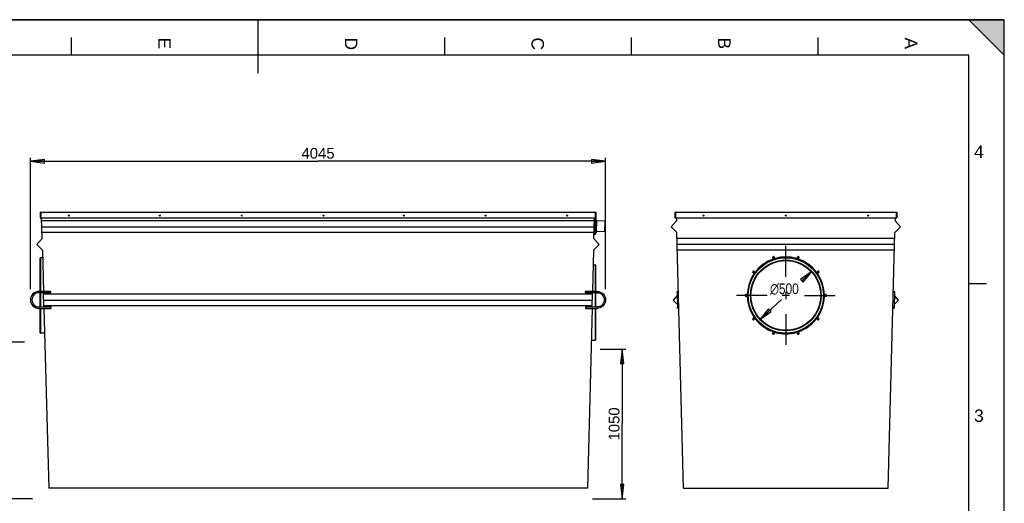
# Model space of a CAD drawing. Header units: millimetres. Extents: x 0 to 420, y 0 to 297.
# Tile 5 of 5: x 143 to 420, y 161 to 297. Entities that reach past the tile are written whole.
import ezdxf

# ---------------------------------------------------------------- set-up
doc = ezdxf.new("R2010")
doc.units = ezdxf.units.MM
doc.header["$LTSCALE"] = 23.1
doc.linetypes.add('CENTER', pattern=[0.6, 0.375, -0.075, 0.075, -0.075])
doc.layers.get('0').update_dxf_attribs({"linetype": 'CONTINUOUS'})
doc.layers.add('AXES', color=7, linetype='CONTINUOUS')
doc.layers.add('AXES_REF', color=7, linetype='CONTINUOUS')
doc.styles.get("Standard").update_dxf_attribs({"font": 'arial.ttf'})
doc.styles.add('TEXTSTYLE_1', font='gdt', dxfattribs={"width": 0.8})
doc.styles.add('TEXTSTYLE_2', font='arial.ttf')
doc.dimstyles.new('DIMSTYLE_2', dxfattribs={"dimtxt": 3, "dimasz": 4, "dimexe": 1, "dimexo": 3, "dimgap": 0.75, "dimtad": 1, "dimlfac": 25, "dimtxsty": 'Standard', "dimblk": 'CLOSED', "dimblk1": 'CLOSED', "dimblk2": 'CLOSED', "dimcen": 0.09, "dimclrt": 5, "dimazin": 2, "dimtp": 0.01, "dimtm": 0.01, "dimtfac": 1, "dimtofl": 0, "dimtmove": 0, "dimatfit": 3, "dimldrblk": 'CLOSED', "dimfxl": 1, "dimtolj": 1, "dimarcsym": 0})
doc.dimstyles.new('DIMSTYLE_3', dxfattribs={"dimtxt": 3, "dimasz": 4, "dimexe": 1, "dimexo": 3, "dimgap": 0.75, "dimtad": 1, "dimlfac": 25, "dimtxsty": 'Standard', "dimblk": 'CLOSED', "dimblk1": 'CLOSED', "dimblk2": 'CLOSED', "dimcen": 0.09, "dimazin": 2, "dimtp": 0.01, "dimtm": 0.01, "dimtfac": 1, "dimtofl": 0, "dimtmove": 0, "dimatfit": 3, "dimldrblk": 'CLOSED', "dimfxl": 1, "dimtolj": 1, "dimarcsym": 0})
doc.dimstyles.new('DIMSTYLE_4', dxfattribs={"dimtxt": 3, "dimasz": 4, "dimexe": 1, "dimexo": 3, "dimtad": 1, "dimlfac": 25, "dimtxsty": 'Standard', "dimblk": 'CLOSED', "dimblk1": 'CLOSED', "dimblk2": 'CLOSED', "dimcen": 0.09, "dimclrt": 5, "dimazin": 2, "dimtp": 0.01, "dimtm": 0.01, "dimtfac": 1, "dimtmove": 0, "dimatfit": 2, "dimldrblk": 'CLOSED', "dimfxl": 1, "dimtolj": 1, "dimarcsym": 0})

# ---------------------------------------------------------------- blocks, each defined once
blk = doc.blocks.new('MARGEA3_BL0', base_point=(210.000078, 148.5))
at = {"color": 7, "linetype": 'Continuous'}
for p, q in [((420.000078, 297.000001), (0.000078, 297.000001)), ((0.000078, 296.999914), (420, 296.999914)), ((210.000078, 297.000001), (210.000078, 282.000001)), ((410.000078, 297.000001), (420.000078, 287.000001)), ((420.000078, 297.000001), (410.000078, 297.000001)), ((410.000078, 297.000001), (420.000078, 287.000001)), ((420, 0), (420, 296.999914)), ((420.000078, 287.000001), (420.000078, 297.000001)), ((420.000078, 0.000001), (420.000078, 297.000001)), ((157.500078, 292.000001), (157.500078, 287.000001)), ((262.500078, 292.000001), (262.500078, 287.000001)), ((315.000078, 292.000001), (315.000078, 287.000001)), ((367.500078, 292.000001), (367.500078, 287.000001)), ((410.000078, 287.000001), (10.000078, 287.000001)), ((410.000078, 10.000001), (410.000078, 287.000001)), ((415.000078, 222.750001), (410.000078, 222.750001))]:
    blk.add_line(p, q, dxfattribs=at)
blk.add_solid([(410.000078, 297.000001), (420.000078, 287.000001), (420.000078, 297.000001)], dxfattribs=at)
at = {"color": 7, "linetype": 'Continuous', "style": 'TEXTSTYLE_2', "oblique": 0.00001872}
for s, p in [('E', (182.000078, 292.000001)), ('D', (234.500078, 292.000001)), ('C', (287.000078, 292.000001)), ('B', (339.500078, 292.000001)), ('A', (392.000078, 292.000001))]:
    blk.add_text(s, height=3.5, rotation=270, dxfattribs=at).set_placement(p)
for s, p in [('4', (411.500078, 258.125001)), ('3', (411.500078, 183.875001))]:
    blk.add_text(s, height=3.5, dxfattribs=at).set_placement(p)
blk = doc.blocks.new('_CLOSED')
at = {"color": 0, "linetype": 'ByBlock'}
for p, q in [((0, 0), (-1, 0.125)), ((-1, 0.125), (-1, -0.125)), ((-1, -0.125), (0, 0)), ((-1, 0), (0, 0))]:
    blk.add_line(p, q, dxfattribs=at)
blk = doc.blocks.new('*D2')
at = {"color": 2, "linetype": 'Continuous', "transparency": 16777216}
for p, q in [((146.04, 221.2), (146.04, 258.18)), ((307.84, 221.2), (307.84, 258.18)), ((146.04, 257.18), (226.94, 257.18)), ((307.84, 257.18), (226.94, 257.18))]:
    blk.add_line(p, q, dxfattribs=at)
at = {"color": 2, "linetype": 'Continuous', "transparency": 16777216, "xscale": 4, "yscale": 4, "zscale": 4, "rotation": 180}
blk.add_blockref('_CLOSED', (146.04, 257.18), dxfattribs=at)
at = {"color": 2, "linetype": 'Continuous', "transparency": 16777216, "xscale": 4, "yscale": 4, "zscale": 4}
blk.add_blockref('_CLOSED', (307.84, 257.18), dxfattribs=at)
at = {"color": 5, "linetype": 'Continuous', "transparency": 16777216, "insert": (226.94, 260.93), "char_height": 3, "width": 9.3234, "attachment_point": 2, "line_spacing_factor": 0.9}
blk.add_mtext('4045', dxfattribs=at)
blk = doc.blocks.new('*D3')
at = {"color": 6, "linetype": 'Continuous', "transparency": 16777216}
for p, q in [((144.35, 206.33), (121, 206.33)), ((122, 206.33), (122, 184.31)), ((122, 162.29), (122, 184.31)), ((146.61, 162.29), (121, 162.29))]:
    blk.add_line(p, q, dxfattribs=at)
at = {"color": 6, "linetype": 'Continuous', "transparency": 16777216, "xscale": 4, "yscale": 4, "zscale": 4}
for p, rotation in [((122, 206.33), 90), ((122, 162.29), 270)]:
    blk.add_blockref('_CLOSED', p, dxfattribs=dict(at, rotation=rotation))
at = {"color": 6, "linetype": 'Continuous', "transparency": 16777216, "insert": (118.25, 184.31), "char_height": 3, "width": 9.3234, "attachment_point": 2, "rotation": 90, "line_spacing_factor": 0.9}
blk.add_mtext('1100', dxfattribs=at)
blk = doc.blocks.new('*D4')
at = {"color": 6, "linetype": 'Continuous', "transparency": 16777216}
for p, q in [((306.35, 204.33), (313.49, 204.33)), ((312.49, 204.33), (312.49, 183.31)), ((312.49, 162.29), (312.49, 183.31)), ((304.15, 162.29), (313.49, 162.29))]:
    blk.add_line(p, q, dxfattribs=at)
at = {"color": 6, "linetype": 'Continuous', "transparency": 16777216, "xscale": 4, "yscale": 4, "zscale": 4}
for p, rotation in [((312.49, 204.33), 90), ((312.49, 162.29), 270)]:
    blk.add_blockref('_CLOSED', p, dxfattribs=dict(at, rotation=rotation))
at = {"color": 6, "linetype": 'Continuous', "transparency": 16777216, "insert": (308.74, 183.31), "char_height": 3, "width": 9.3234, "attachment_point": 2, "rotation": 90, "line_spacing_factor": 0.9}
blk.add_mtext('1050', dxfattribs=at)
blk = doc.blocks.new('*D7')
at = {"color": 2, "linetype": 'Continuous', "transparency": 16777216}
for p, q in [((365.99, 226.3), (363.85, 224.33)), ((351.09, 212.6), (357.32, 218.33))]:
    blk.add_line(p, q, dxfattribs=at)
at = {"color": 2, "linetype": 'Continuous', "transparency": 16777216, "xscale": 4, "yscale": 4, "zscale": 4}
for p, rotation in [((365.99, 226.3), 42.607672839), ((351.09, 212.6), 222.607672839)]:
    blk.add_blockref('_CLOSED', p, dxfattribs=dict(at, rotation=rotation))
at = {"color": 5, "linetype": 'Continuous', "transparency": 16777216, "insert": (358.14, 222.83), "char_height": 3, "width": 10.9926, "attachment_point": 2, "line_spacing_factor": 0.9, "style": 'TEXTSTYLE_1'}
blk.add_mtext('{\\fgdt;n}\\fArial;{\\W0.8;500}', dxfattribs=at)

msp = doc.modelspace()

# ---------------------------------------------------------------- linework, layer by layer
at = {"color": 7, "linetype": 'Continuous'}
for p, q in [((0, 297), (420, 297)), ((420, 0), (420, 297)), ((148.82359, 242.89112), (148.82359, 241.29112)), ((148.82359, 242.89112), (305.06359, 242.89112)), ((148.82359, 241.29112), (305.06359, 241.29112)), ((148.94359, 242.89112), (148.94359, 241.29112)), ((149.33524, 235.45075), (149.18231, 241.29112)), ((304.55194, 235.45075), (304.70488, 241.29112)), ((304.95042, 241.29112), (304.82371, 236.45206)), ((304.94359, 242.89112), (304.94359, 241.29112)), ((305.2434, 240.64691), (305.00405, 241.26818)), ((305.06359, 242.89112), (305.06359, 241.29112)), ((327.36101, 242.89112), (327.36101, 241.29112)), ((327.36101, 242.89112), (389.72101, 242.89112)), ((327.36101, 241.29112), (389.72101, 241.29112)), ((327.48101, 242.89112), (327.48101, 241.29112)), ((327.77973, 241.29112), (327.80173, 240.45075)), ((389.3023, 241.29112), (389.28029, 240.45075)), ((389.60101, 242.89112), (389.60101, 241.29112)), ((389.72101, 242.89112), (389.72101, 241.29112)), ((304.68287, 240.45075), (149.20431, 240.45075)), ((149.24841, 238.76679), (304.63878, 238.76679)), ((305.2434, 240.64691), (305.15285, 237.18889)), ((327.80173, 240.45075), (326.28548, 238.76679)), ((326.28548, 238.76679), (327.88779, 237.16448)), ((389.19424, 237.16448), (390.79654, 238.76679)), ((390.79654, 238.76679), (389.28029, 240.45075)), ((147.81899, 233.76679), (149.33524, 235.45075)), ((304.59682, 237.16448), (149.29037, 237.16448)), ((304.55194, 235.45075), (306.06819, 233.76679)), ((304.82371, 236.45206), (304.57994, 236.51971)), ((305.15285, 237.18889), (304.82371, 236.45206)), ((329.76986, 165.29112), (327.88779, 237.16448)), ((389.14936, 235.45075), (327.93266, 235.45075)), ((387.31217, 165.29112), (389.19424, 237.16448)), ((149.4213, 232.16448), (147.81899, 233.76679)), ((306.06819, 233.76679), (304.46589, 232.16448)), ((389.10527, 233.76679), (327.97676, 233.76679)), ((148.79918, 220.60163), (148.79918, 229.92945)), ((149.4213, 232.16448), (149.72408, 220.60163)), ((304.46589, 232.16448), (304.16311, 220.60163)), ((389.06331, 232.16448), (328.01872, 232.16448)), ((305.03565, 227.93014), (305.03565, 220.60163)), ((151.74355, 220.60163), (148.44355, 220.60163)), ((151.74355, 220.20163), (148.44355, 220.20163)), ((148.79918, 216.20314), (148.79918, 220.20163)), ((149.83926, 216.20314), (149.73456, 220.20163)), ((304.14344, 219.85075), (149.74374, 219.85075)), ((151.74355, 220.2019), (151.74355, 220.60156)), ((305.44363, 220.60163), (302.14363, 220.60163)), ((302.14363, 220.2019), (302.14363, 220.60156)), ((305.44363, 220.20163), (302.14363, 220.20163)), ((304.04793, 216.20314), (304.15263, 220.20163)), ((305.03565, 220.20163), (305.03565, 216.20314)), ((327.95233, 219.41892), (326.82491, 218.16679)), ((327.92674, 220.39639), (328.04192, 215.9979)), ((389.15529, 220.39639), (389.04011, 215.9979)), ((390.25711, 218.16679), (389.12969, 219.41892)), ((148.44355, 216.20314), (151.74355, 216.20314)), ((149.78784, 218.16679), (304.09935, 218.16679)), ((304.05739, 216.56448), (149.8298, 216.56448)), ((151.74355, 216.20307), (151.74355, 215.80341)), ((302.14363, 216.20314), (305.44363, 216.20314)), ((302.14363, 216.20307), (302.14363, 215.80341)), ((326.82491, 218.16679), (328.01632, 216.97538)), ((389.06571, 216.97538), (390.25711, 218.16679)), ((148.44355, 215.80314), (151.74355, 215.80314)), ((148.79918, 208.96945), (148.79918, 215.80314)), ((149.84973, 215.80314), (151.17244, 165.29112)), ((302.14363, 215.80314), (305.44363, 215.80314)), ((304.03745, 215.80314), (302.71475, 165.29112)), ((305.03565, 215.80314), (305.03565, 206.97014)), ((302.71475, 165.29112), (151.17244, 165.29112)), ((329.76986, 165.29112), (387.31217, 165.29112))]:
    msp.add_line(p, q, dxfattribs=at)
at = {"color": 9, "linetype": 'Continuous'}
for p, q in [((148.91918, 220.60163), (148.91918, 230.04945)), ((304.91565, 228.05014), (304.91565, 220.60163)), ((148.44355, 220.20163), (148.44355, 220.60163)), ((148.91918, 216.20314), (148.91918, 220.20163)), ((304.91565, 220.20163), (304.91565, 216.20314)), ((305.44363, 220.20163), (305.44363, 220.60163)), ((148.44355, 216.20314), (148.44355, 215.80314)), ((305.44363, 216.20314), (305.44363, 215.80314)), ((148.91918, 208.84945), (148.91918, 215.80314)), ((304.91565, 215.80314), (304.91565, 206.85014))]:
    msp.add_line(p, q, dxfattribs=at)
at = {"color": 7, "linetype": 'Continuous'}
for centre, radius in [((358.54101, 219.44945), 10.6), ((358.54101, 219.44945), 9.94), ((328.12667, 220.40163), 0.2), ((388.95536, 220.40163), 0.2), ((328.24185, 216.00314), 0.2), ((388.84018, 216.00314), 0.2)]:
    msp.add_circle(centre, radius, dxfattribs=at)
for centre, start, end in [((148.91918, 229.92945), 90, 180), ((304.91565, 227.93014), 0, 90), ((148.91918, 208.96945), 180, 270), ((304.91565, 206.97014), 270, 360)]:
    msp.add_arc(centre, 0.12, start, end, dxfattribs=at)
for points, knots in [([(148.44355, 220.60163), (147.83131, 220.60163), (146.5559, 220.08256), (145.7874, 218.20238), (146.5559, 216.32221), (147.83131, 215.80314), (148.44355, 215.80314)], [0, 0, 0, 0, 0.250022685, 0.499999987, 0.749977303, 1, 1, 1, 1]), ([(148.44355, 220.20163), (147.93335, 220.20163), (146.87053, 219.76912), (146.23009, 218.20238), (146.87053, 216.63565), (147.93335, 216.20314), (148.44355, 216.20314)], [0, 0, 0, 0, 0.250033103, 0.500000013, 0.74996691, 1, 1, 1, 1]), ([(305.44363, 220.60163), (306.05588, 220.60163), (307.33128, 220.08256), (308.09979, 218.20238), (307.33128, 216.32221), (306.05588, 215.80314), (305.44363, 215.80314)], [0, 0, 0, 0, 0.250022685, 0.499999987, 0.749977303, 1, 1, 1, 1]), ([(305.44363, 220.20163), (305.95384, 220.20163), (307.01666, 219.76912), (307.6571, 218.20238), (307.01666, 216.63565), (305.95384, 216.20314), (305.44363, 216.20314)], [0, 0, 0, 0, 0.250033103, 0.500000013, 0.74996691, 1, 1, 1, 1])]:
    msp.add_open_spline(points, degree=3, knots=knots, dxfattribs=at)
at = {"layer": 'AXES', "color": 7, "linetype": 'Continuous'}
for centre, radius, start, end in [((358.54234, 219.44879), 10.6799, 36.758038, 72.0073298), ((358.53496, 219.45242), 10.67393, 143.415477, 180.0005875), ((358.54708, 219.45244), 10.67392, 0.0023847, 36.7575561), ((347.36219, 219.45276), 0.35881, 0.0290259, 1.0323765), ((358.53495, 219.45275), 10.67392, 180.0023851, 216.771149), ((358.54706, 219.45277), 10.67393, 323.415477, 0.0005875), ((369.71961, 219.45242), 0.35859, 180.0287735, 181.5346192), ((349.49569, 212.88274), 0.36076, 34.489315, 51.1111967), ((358.53968, 219.4564), 10.6799, 216.7716284, 252.0073292), ((358.5415, 219.45745), 10.68119, 270.0012018, 323.4131246), ((367.58779, 212.88219), 0.36226, 146.9744187, 154.5115113), ((367.58684, 212.88227), 0.36142, 129.1263894, 146.9016738), ((355.08693, 208.82491), 0.35825, 72.0321352, 79.777564), ((358.55113, 219.52373), 10.74748, 252.0601733, 269.9498762)]:
    msp.add_arc(centre, radius, start, end, dxfattribs=at)
msp.add_open_spline([(349.96402, 225.81417), (350.62246, 226.70134), (352.22838, 228.28033), (355.23888, 229.78817), (358.56633, 230.30388), (360.79036, 229.94775), (361.84131, 229.6064)], degree=3, knots=[0, 0, 0, 0, 0.249973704, 0.499972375, 0.749986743, 1, 1, 1, 1], dxfattribs=at)
msp.add_open_spline([(361.79932, 209.12494), (361.85169, 209.15909), (361.91527, 209.17976), (361.97772, 209.18284)], degree=3, dxfattribs=at)
at = {"layer": 'AXES_REF', "color": 7, "linetype": 'Continuous'}
for p, q in [((307.68135, 240.35339), (305.23739, 240.41739)), ((307.60282, 237.35442), (307.68135, 240.35339)), ((307.60282, 237.35442), (305.15886, 237.41842)), ((149.47668, 230.04945), (148.91918, 230.04945)), ((304.35815, 228.05014), (304.91565, 228.05014)), ((359.59101, 219.44945), (357.49101, 219.44945)), ((358.54101, 220.49945), (358.54101, 218.39945)), ((150.03182, 208.84945), (148.91918, 208.84945)), ((303.80301, 206.85014), (304.91565, 206.85014))]:
    msp.add_line(p, q, dxfattribs=at)
at = {"layer": 'AXES_REF', "color": 7, "linetype": 'CENTER'}
for p, q in [((358.54101, 224.69945), (358.54101, 235.04945)), ((353.29101, 219.44945), (342.94101, 219.44945)), ((363.79101, 219.44945), (374.14101, 219.44945)), ((358.54101, 214.19945), (358.54101, 203.84945))]:
    msp.add_line(p, q, dxfattribs=at)
at = {"layer": 'AXES_REF', "color": 7, "linetype": 'Continuous'}
for centre, radius in [((156.82359, 241.89112), 0.13), ((182.46359, 241.89112), 0.13), ((205.46359, 241.89112), 0.13), ((228.46359, 241.89112), 0.13), ((251.06359, 241.89112), 0.13), ((274.06359, 241.89112), 0.13), ((297.06359, 241.89112), 0.13), ((335.36101, 241.89112), 0.13), ((358.54101, 241.89112), 0.13), ((381.72101, 241.89112), 0.13), ((355.0862, 230.08226), 0.16), ((361.99582, 230.08226), 0.16), ((358.54101, 219.44945), 9.8), ((349.4962, 226.02089), 0.16), ((367.58582, 226.02089), 0.16), ((347.36101, 219.44945), 0.16), ((369.72101, 219.44945), 0.16), ((349.4962, 212.87801), 0.16), ((367.58582, 212.87801), 0.16), ((355.0862, 208.81664), 0.16), ((361.99582, 208.81664), 0.16)]:
    msp.add_circle(centre, radius, dxfattribs=at)
for centre, radius, start, end in [((355.05516, 230.15651), 0.26248, 300.0956039, 309.0839091), ((355.06367, 230.12506), 0.24917, 41.1675468, 50.9512203), ((355.06071, 230.13561), 0.24676, 350.3965163, 0.0118906), ((358.54844, 219.38974), 10.896, 90.0390483, 106.1365128), ((358.53358, 219.38973), 10.89601, 73.8623498, 89.960943), ((362.01835, 230.14627), 0.24917, 221.1675468, 230.9512203), ((362.02687, 230.15651), 0.26248, 230.9160909, 239.9043961), ((362.0024, 230.15528), 0.26114, 291.3588032, 300.1279165), ((358.54349, 219.43517), 10.85099, 108.3818203, 109.1960993), ((358.54348, 219.43522), 10.85093, 107.6069253, 108.3818283), ((358.54293, 219.43695), 10.84912, 106.7842201, 107.6069346), ((358.54204, 219.43989), 10.84605, 106.1776901, 106.7842156), ((358.53998, 219.43989), 10.84605, 73.2157845, 73.8211642), ((358.53909, 219.43694), 10.84913, 72.3875447, 73.2157797), ((358.53863, 219.43546), 10.85068, 72.0136304, 72.3875589), ((358.53849, 219.43504), 10.85113, 71.6181753, 72.0136311), ((358.53853, 219.43517), 10.85099, 70.8039007, 71.6181797), ((358.55066, 219.43799), 10.8532, 145.002665, 145.7759704), ((349.44367, 226.04329), 0.24917, 41.1675468, 50.9512203), ((349.44367, 226.0645), 0.24917, 309.0487797, 318.8324532), ((358.55286, 219.43645), 10.85589, 144.3978806, 145.0026783), ((349.44036, 226.05386), 0.24711, 351.6911986, 0.0077374), ((358.55371, 219.43584), 10.85694, 143.5435883, 144.3978841), ((358.5534, 219.43607), 10.85655, 143.2327954, 143.5435888), ((358.55276, 219.43655), 10.85574, 142.850006, 143.2327971), ((358.52926, 219.43655), 10.85575, 36.7672029, 37.1469951), ((358.52862, 219.43607), 10.85655, 36.4547252, 36.7672046), ((358.52831, 219.43584), 10.85694, 35.5898463, 36.4547259), ((358.52918, 219.43646), 10.85587, 34.9973214, 35.5898494), ((367.61802, 226.04703), 0.2224, 199.8836115, 210.5649516), ((367.63835, 226.0645), 0.24917, 221.1675468, 230.9512203), ((347.31736, 219.45632), 0.2224, 19.8836115, 30.5649516), ((347.30323, 219.45116), 0.23744, 9.578656, 19.8943425), ((347.29406, 219.4495), 0.24676, 359.9881094, 9.6034837), ((358.55348, 219.44945), 10.85241, 179.4098005, 180.5604065), ((358.55102, 219.44942), 10.84995, 180.5603689, 182.0038181), ((358.53097, 219.44942), 10.84998, 357.9961834, 359.4515277), ((358.52855, 219.44945), 10.85241, 359.4514899, 0.6022649), ((369.76467, 219.44259), 0.2224, 199.8836115, 210.5649516), ((358.5304, 219.46159), 10.85438, 324.5258425, 325.8116866), ((349.44367, 212.8344), 0.24917, 41.1675468, 50.9512203), ((358.55256, 219.46224), 10.85552, 214.8787972, 215.4697364), ((349.46401, 212.85187), 0.2224, 19.8836115, 30.5649516), ((358.55381, 219.46314), 10.85706, 215.469743, 216.5322862), ((358.55337, 219.46281), 10.85651, 216.5322941, 216.7403713), ((358.55293, 219.46249), 10.85597, 216.7403704, 217.0200757), ((358.52909, 219.46249), 10.85597, 322.9799243, 323.2596296), ((358.52865, 219.46282), 10.85652, 323.2596287, 323.4757108), ((358.52834, 219.46305), 10.8569, 323.475711, 324.5258701), ((367.64167, 212.84504), 0.24711, 171.6911986, 180.0077374), ((367.63835, 212.8344), 0.24917, 129.0487797, 138.8324532), ((367.63835, 212.85562), 0.24917, 221.1675468, 230.9512203), ((355.07962, 208.74363), 0.26114, 111.3588032, 120.1279165), ((358.54355, 219.4639), 10.85117, 251.4506783, 251.9966889), ((355.05516, 208.74239), 0.26248, 50.9160909, 59.9043961), ((358.54336, 219.46331), 10.85054, 251.9966862, 252.5492352), ((355.06367, 208.75263), 0.24917, 41.1675468, 50.9512203), ((358.54256, 219.46075), 10.84787, 252.5492059, 253.8074402), ((358.54846, 219.50926), 10.8961, 253.8487816, 269.9608394), ((358.53357, 219.50926), 10.89609, 270.0391519, 286.150081), ((358.53947, 219.46074), 10.84785, 286.1914137, 287.4463047), ((362.02131, 208.76329), 0.24676, 170.3965163, 180.0118906), ((358.5385, 219.46382), 10.85108, 287.4462939, 288.5460582), ((362.01835, 208.77385), 0.24917, 221.1675468, 230.9512203), ((362.02687, 208.74239), 0.26248, 120.0956039, 129.0839091), ((358.53854, 219.46371), 10.85096, 288.5460578, 289.1179585)]:
    msp.add_arc(centre, radius, start, end, dxfattribs=at)
for points, knots in [([(354.84217, 230.21817), (354.8374, 230.20502), (354.83023, 230.17776), (354.82785, 230.14969), (354.82785, 230.13566)], [0, 0, 0, 0, 0.499378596, 1, 1, 1, 1]), ([(354.82785, 230.13566), (354.82785, 230.11475), (354.83312, 230.07283), (354.8492, 230.03363), (354.85981, 230.01571)], [0, 0, 0, 0, 0.50091987, 1, 1, 1, 1]), ([(354.85981, 230.01571), (354.87037, 229.99787), (354.89684, 229.96505), (354.93049, 229.93988), (354.94854, 229.92941)], [0, 0, 0, 0, 0.498244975, 1, 1, 1, 1]), ([(354.94854, 229.92941), (354.96034, 229.92257), (354.98485, 229.91078), (355.01093, 229.90301), (355.02409, 229.9003)], [0, 0, 0, 0, 0.503751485, 1, 1, 1, 1]), ([(355.02409, 229.9003), (355.0313, 229.89882), (355.04577, 229.89654), (355.0604, 229.89575), (355.06766, 229.89575)], [0, 0, 0, 0, 0.503155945, 1, 1, 1, 1]), ([(355.22064, 230.31856), (355.1989, 230.33624), (355.15024, 230.36435), (355.09483, 230.37558), (355.06766, 230.37558)], [0, 0, 0, 0, 0.507758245, 1, 1, 1, 1]), ([(355.06766, 229.89575), (355.08816, 229.89575), (355.1299, 229.90215), (355.16852, 229.91882), (355.18678, 229.92941)], [0, 0, 0, 0, 0.492695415, 1, 1, 1, 1]), ([(355.22064, 229.95276), (355.24234, 229.9704), (355.28038, 230.01305), (355.29937, 230.06705), (355.30401, 230.09445)], [0, 0, 0, 0, 0.501577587, 1, 1, 1, 1]), ([(355.30747, 230.13566), (355.30747, 230.16338), (355.29831, 230.21928), (355.26942, 230.26824), (355.25124, 230.28908)], [0, 0, 0, 0, 0.500512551, 1, 1, 1, 1]), ([(361.77456, 230.13566), (361.77456, 230.11475), (361.77982, 230.07283), (361.7959, 230.03363), (361.80652, 230.01571)], [0, 0, 0, 0, 0.50091987, 1, 1, 1, 1]), ([(361.80652, 230.01571), (361.81002, 230.00978), (361.81762, 229.99825), (361.82624, 229.98746), (361.83078, 229.98225)], [0, 0, 0, 0, 0.499169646, 1, 1, 1, 1]), ([(362.01436, 230.37558), (361.9872, 230.37558), (361.93179, 230.36435), (361.88313, 230.33624), (361.86138, 230.31856)], [0, 0, 0, 0, 0.492241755, 1, 1, 1, 1]), ([(361.89525, 229.92941), (361.90705, 229.92257), (361.93155, 229.91078), (361.95764, 229.90301), (361.9708, 229.9003)], [0, 0, 0, 0, 0.503751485, 1, 1, 1, 1]), ([(361.9708, 229.9003), (361.978, 229.89882), (361.99247, 229.89654), (362.0071, 229.89575), (362.01436, 229.89575)], [0, 0, 0, 0, 0.503155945, 1, 1, 1, 1]), ([(362.01436, 229.89575), (362.02838, 229.89575), (362.0568, 229.89873), (362.08415, 229.90685), (362.09751, 229.91207)], [0, 0, 0, 0, 0.494265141, 1, 1, 1, 1]), ([(362.13348, 229.92941), (362.15628, 229.94263), (362.19812, 229.97578), (362.227, 230.02104), (362.2368, 230.04522)], [0, 0, 0, 0, 0.502541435, 1, 1, 1, 1]), ([(362.25417, 230.13566), (362.25417, 230.16338), (362.24501, 230.21928), (362.21612, 230.26824), (362.19794, 230.28908)], [0, 0, 0, 0, 0.500512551, 1, 1, 1, 1]), ([(362.2368, 230.04522), (362.24259, 230.05949), (362.25129, 230.08931), (362.25417, 230.12022), (362.25417, 230.13566)], [0, 0, 0, 0, 0.499289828, 1, 1, 1, 1]), ([(349.26408, 226.20731), (349.2459, 226.18647), (349.21701, 226.13751), (349.20785, 226.08161), (349.20785, 226.05389)], [0, 0, 0, 0, 0.499487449, 1, 1, 1, 1]), ([(349.40409, 225.81853), (349.4113, 225.81705), (349.42577, 225.81477), (349.4404, 225.81398), (349.44766, 225.81398)], [0, 0, 0, 0, 0.503155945, 1, 1, 1, 1]), ([(349.60064, 226.23679), (349.5789, 226.25447), (349.53024, 226.28258), (349.47483, 226.29381), (349.44766, 226.29381)], [0, 0, 0, 0, 0.507758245, 1, 1, 1, 1]), ([(349.44766, 225.81398), (349.47483, 225.81398), (349.53024, 225.82521), (349.5789, 225.85332), (349.60064, 225.87099)], [0, 0, 0, 0, 0.492241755, 1, 1, 1, 1]), ([(349.68747, 226.05389), (349.68747, 226.08161), (349.67831, 226.13751), (349.64942, 226.18647), (349.63124, 226.20731)], [0, 0, 0, 0, 0.500512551, 1, 1, 1, 1]), ([(349.63124, 225.90048), (349.64556, 225.9169), (349.66967, 225.95406), (349.68172, 225.9966), (349.68487, 226.01815)], [0, 0, 0, 0, 0.500126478, 1, 1, 1, 1]), ([(367.45078, 226.20731), (367.4326, 226.18647), (367.40371, 226.13751), (367.39456, 226.08161), (367.39456, 226.05389)], [0, 0, 0, 0, 0.499487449, 1, 1, 1, 1]), ([(367.39456, 226.05389), (367.39456, 226.03987), (367.39693, 226.0118), (367.4041, 225.98454), (367.40887, 225.97139)], [0, 0, 0, 0, 0.500621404, 1, 1, 1, 1]), ([(367.42652, 225.93394), (367.43002, 225.92801), (367.43762, 225.91648), (367.44624, 225.90569), (367.45078, 225.90048)], [0, 0, 0, 0, 0.499169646, 1, 1, 1, 1]), ([(367.48138, 225.87099), (367.49731, 225.85805), (367.53207, 225.83603), (367.57101, 225.82261), (367.5908, 225.81853)], [0, 0, 0, 0, 0.504001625, 1, 1, 1, 1]), ([(367.5908, 225.81853), (367.598, 225.81705), (367.61247, 225.81477), (367.6271, 225.81398), (367.63436, 225.81398)], [0, 0, 0, 0, 0.503155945, 1, 1, 1, 1]), ([(367.78734, 226.23679), (367.7656, 226.25447), (367.71694, 226.28258), (367.66153, 226.29381), (367.63436, 226.29381)], [0, 0, 0, 0, 0.507758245, 1, 1, 1, 1]), ([(367.81794, 225.90048), (367.83612, 225.92132), (367.86501, 225.97028), (367.87417, 226.02618), (367.87417, 226.05389)], [0, 0, 0, 0, 0.499487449, 1, 1, 1, 1]), ([(347.11743, 219.60286), (347.09925, 219.58202), (347.07036, 219.53306), (347.0612, 219.47716), (347.0612, 219.44945)], [0, 0, 0, 0, 0.499487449, 1, 1, 1, 1]), ([(347.21786, 219.22586), (347.22476, 219.22316), (347.23872, 219.2184), (347.25306, 219.21492), (347.26025, 219.21353)], [0, 0, 0, 0, 0.502603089, 1, 1, 1, 1]), ([(347.26025, 219.21353), (347.267, 219.21222), (347.28054, 219.21023), (347.29422, 219.20953), (347.30101, 219.20953)], [0, 0, 0, 0, 0.502953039, 1, 1, 1, 1]), ([(347.45399, 219.63235), (347.43225, 219.65003), (347.38359, 219.67814), (347.32818, 219.68937), (347.30101, 219.68937)], [0, 0, 0, 0, 0.507758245, 1, 1, 1, 1]), ([(347.30101, 219.20953), (347.32818, 219.20953), (347.38359, 219.22077), (347.43225, 219.24888), (347.45399, 219.26655)], [0, 0, 0, 0, 0.492241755, 1, 1, 1, 1]), ([(347.50886, 219.56941), (347.50176, 219.58139), (347.48516, 219.60409), (347.46487, 219.62351), (347.45399, 219.63235)], [0, 0, 0, 0, 0.498339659, 1, 1, 1, 1]), ([(347.45399, 219.26655), (347.46487, 219.27539), (347.48516, 219.29482), (347.50176, 219.31751), (347.50886, 219.32949)], [0, 0, 0, 0, 0.501660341, 1, 1, 1, 1]), ([(347.50886, 219.32949), (347.51947, 219.34742), (347.53555, 219.38662), (347.54082, 219.42854), (347.54082, 219.44945)], [0, 0, 0, 0, 0.49908013, 1, 1, 1, 1]), ([(369.57317, 219.56941), (369.56255, 219.55148), (369.54647, 219.51229), (369.5412, 219.47037), (369.5412, 219.44945)], [0, 0, 0, 0, 0.49908013, 1, 1, 1, 1]), ([(369.5412, 219.44945), (369.5412, 219.43543), (369.54358, 219.40736), (369.55075, 219.3801), (369.55552, 219.36695)], [0, 0, 0, 0, 0.500621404, 1, 1, 1, 1]), ([(369.62803, 219.63235), (369.61716, 219.62351), (369.59687, 219.60409), (369.58026, 219.58139), (369.57317, 219.56941)], [0, 0, 0, 0, 0.501660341, 1, 1, 1, 1]), ([(369.57317, 219.32949), (369.58026, 219.31751), (369.59687, 219.29482), (369.61716, 219.27539), (369.62803, 219.26655)], [0, 0, 0, 0, 0.498339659, 1, 1, 1, 1]), ([(369.78101, 219.68937), (369.75385, 219.68937), (369.69844, 219.67814), (369.64978, 219.65003), (369.62803, 219.63235)], [0, 0, 0, 0, 0.492241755, 1, 1, 1, 1]), ([(369.62803, 219.26655), (369.64978, 219.24888), (369.69844, 219.22077), (369.75385, 219.20953), (369.78101, 219.20953)], [0, 0, 0, 0, 0.507758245, 1, 1, 1, 1]), ([(369.82092, 219.68554), (369.81431, 219.68679), (369.80105, 219.6887), (369.78766, 219.68937), (369.78101, 219.68937)], [0, 0, 0, 0, 0.502891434, 1, 1, 1, 1]), ([(369.86416, 219.67305), (369.85713, 219.67579), (369.84289, 219.68064), (369.82826, 219.68415), (369.82092, 219.68554)], [0, 0, 0, 0, 0.502664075, 1, 1, 1, 1]), ([(369.96459, 219.29604), (369.98277, 219.31688), (370.01166, 219.36584), (370.02082, 219.42174), (370.02082, 219.44945)], [0, 0, 0, 0, 0.499487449, 1, 1, 1, 1]), ([(349.26408, 212.99842), (349.2459, 212.97758), (349.21701, 212.92862), (349.20785, 212.87272), (349.20785, 212.84501)], [0, 0, 0, 0, 0.499487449, 1, 1, 1, 1]), ([(349.29468, 212.66211), (349.31643, 212.64443), (349.36509, 212.61632), (349.42049, 212.60509), (349.44766, 212.60509)], [0, 0, 0, 0, 0.507758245, 1, 1, 1, 1]), ([(349.49123, 213.08038), (349.48402, 213.08186), (349.46955, 213.08413), (349.45493, 213.08493), (349.44766, 213.08493)], [0, 0, 0, 0, 0.503155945, 1, 1, 1, 1]), ([(349.60064, 213.02791), (349.58471, 213.04086), (349.54995, 213.06287), (349.51102, 213.0763), (349.49123, 213.08038)], [0, 0, 0, 0, 0.504001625, 1, 1, 1, 1]), ([(349.65551, 212.96497), (349.652, 212.97089), (349.6444, 212.98243), (349.63578, 212.99322), (349.63124, 212.99842)], [0, 0, 0, 0, 0.499169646, 1, 1, 1, 1]), ([(349.63124, 212.6916), (349.64942, 212.71244), (349.67831, 212.7614), (349.68747, 212.8173), (349.68747, 212.84501)], [0, 0, 0, 0, 0.499487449, 1, 1, 1, 1]), ([(349.68747, 212.84501), (349.68747, 212.85904), (349.68509, 212.88711), (349.67792, 212.91436), (349.67315, 212.92752)], [0, 0, 0, 0, 0.500621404, 1, 1, 1, 1]), ([(367.39456, 212.84501), (367.39456, 212.8173), (367.40371, 212.7614), (367.4326, 212.71244), (367.45078, 212.6916)], [0, 0, 0, 0, 0.500512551, 1, 1, 1, 1]), ([(367.45078, 212.99842), (367.43646, 212.982), (367.41236, 212.94485), (367.4003, 212.9023), (367.39715, 212.88075)], [0, 0, 0, 0, 0.500126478, 1, 1, 1, 1]), ([(367.63436, 213.08493), (367.6072, 213.08493), (367.55179, 213.0737), (367.50313, 213.04559), (367.48138, 213.02791)], [0, 0, 0, 0, 0.492241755, 1, 1, 1, 1]), ([(367.48138, 212.66211), (367.50313, 212.64443), (367.55179, 212.61632), (367.6072, 212.60509), (367.63436, 212.60509)], [0, 0, 0, 0, 0.507758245, 1, 1, 1, 1]), ([(367.67793, 213.08038), (367.67073, 213.08186), (367.65626, 213.08413), (367.64163, 213.08493), (367.63436, 213.08493)], [0, 0, 0, 0, 0.503155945, 1, 1, 1, 1]), ([(367.81794, 212.6916), (367.83612, 212.71244), (367.86501, 212.7614), (367.87417, 212.8173), (367.87417, 212.84501)], [0, 0, 0, 0, 0.499487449, 1, 1, 1, 1]), ([(354.84522, 208.85369), (354.83943, 208.83942), (354.83073, 208.80959), (354.82785, 208.77868), (354.82785, 208.76324)], [0, 0, 0, 0, 0.499289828, 1, 1, 1, 1]), ([(354.82785, 208.76324), (354.82785, 208.73553), (354.83701, 208.67963), (354.8659, 208.63067), (354.88408, 208.60983)], [0, 0, 0, 0, 0.500512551, 1, 1, 1, 1]), ([(354.94854, 208.96949), (354.92574, 208.95627), (354.8839, 208.92312), (354.85503, 208.87786), (354.84522, 208.85369)], [0, 0, 0, 0, 0.502541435, 1, 1, 1, 1]), ([(355.06766, 209.00316), (355.05364, 209.00316), (355.02522, 209.00017), (354.99787, 208.99205), (354.98451, 208.98684)], [0, 0, 0, 0, 0.494265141, 1, 1, 1, 1]), ([(355.11123, 208.99861), (355.10402, 209.00009), (355.08955, 209.00236), (355.07493, 209.00316), (355.06766, 209.00316)], [0, 0, 0, 0, 0.503155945, 1, 1, 1, 1]), ([(355.06766, 208.52332), (355.09483, 208.52332), (355.15024, 208.53455), (355.1989, 208.56266), (355.22064, 208.58034)], [0, 0, 0, 0, 0.492241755, 1, 1, 1, 1]), ([(355.18678, 208.96949), (355.17498, 208.97633), (355.15047, 208.98813), (355.12439, 208.99589), (355.11123, 208.99861)], [0, 0, 0, 0, 0.503751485, 1, 1, 1, 1]), ([(355.27551, 208.8832), (355.272, 208.88912), (355.2644, 208.90066), (355.25578, 208.91145), (355.25124, 208.91665)], [0, 0, 0, 0, 0.499169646, 1, 1, 1, 1]), ([(355.30747, 208.76324), (355.30747, 208.78415), (355.3022, 208.82608), (355.28612, 208.86527), (355.27551, 208.8832)], [0, 0, 0, 0, 0.50091987, 1, 1, 1, 1]), ([(361.77456, 208.76324), (361.77456, 208.73553), (361.78371, 208.67963), (361.8126, 208.63067), (361.83078, 208.60983)], [0, 0, 0, 0, 0.500512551, 1, 1, 1, 1]), ([(361.86138, 208.94614), (361.83969, 208.9285), (361.80164, 208.88585), (361.78266, 208.83185), (361.77801, 208.80446)], [0, 0, 0, 0, 0.501577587, 1, 1, 1, 1]), ([(361.86138, 208.58034), (361.88313, 208.56266), (361.93179, 208.53455), (361.9872, 208.52332), (362.01436, 208.52332)], [0, 0, 0, 0, 0.507758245, 1, 1, 1, 1]), ([(362.01436, 209.00316), (361.99386, 209.00316), (361.95212, 208.99675), (361.91351, 208.98008), (361.89525, 208.96949)], [0, 0, 0, 0, 0.492695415, 1, 1, 1, 1]), ([(362.05793, 208.99861), (362.05073, 209.00009), (362.03626, 209.00236), (362.02163, 209.00316), (362.01436, 209.00316)], [0, 0, 0, 0, 0.503155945, 1, 1, 1, 1]), ([(362.13348, 208.96949), (362.12168, 208.97633), (362.09717, 208.98813), (362.07109, 208.99589), (362.05793, 208.99861)], [0, 0, 0, 0, 0.503751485, 1, 1, 1, 1]), ([(362.22221, 208.8832), (362.21165, 208.90103), (362.18518, 208.93385), (362.15153, 208.95902), (362.13348, 208.96949)], [0, 0, 0, 0, 0.498244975, 1, 1, 1, 1]), ([(362.25417, 208.76324), (362.25417, 208.78415), (362.2489, 208.82608), (362.23282, 208.86527), (362.22221, 208.8832)], [0, 0, 0, 0, 0.50091987, 1, 1, 1, 1]), ([(362.23985, 208.68073), (362.24463, 208.69389), (362.2518, 208.72114), (362.25417, 208.74921), (362.25417, 208.76324)], [0, 0, 0, 0, 0.499378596, 1, 1, 1, 1])]:
    msp.add_open_spline(points, degree=3, knots=knots, dxfattribs=at)
for points in [[(355.06766, 230.37558), (354.97599, 230.37558), (354.87344, 230.30434), (354.84217, 230.21817)], [(361.86138, 230.31856), (361.80901, 230.27599), (361.77456, 230.20315), (361.77456, 230.13566)], [(362.19794, 230.28908), (362.15347, 230.34005), (362.08201, 230.37558), (362.01436, 230.37558)], [(354.97566, 229.68283), (353.00017, 228.99504), (351.16335, 227.65966), (349.90011, 225.99237)], [(367.18226, 225.99192), (365.91899, 227.65942), (364.08203, 228.99498), (362.10636, 229.68283)], [(349.57674, 225.54216), (348.40165, 223.81461), (347.72316, 221.65045), (347.70164, 219.56124)], [(349.20785, 226.05389), (349.20785, 225.95175), (349.30405, 225.83914), (349.40409, 225.81853)], [(349.44766, 226.29381), (349.38001, 226.29381), (349.30855, 226.25828), (349.26408, 226.20731)], [(369.38036, 219.56353), (369.35791, 221.69869), (368.64674, 223.91353), (367.42208, 225.66271)], [(367.63436, 226.29381), (367.56672, 226.29381), (367.49525, 226.25828), (367.45078, 226.20731)], [(367.63436, 225.81398), (367.70201, 225.81398), (367.77347, 225.84951), (367.81794, 225.90048)], [(367.87417, 226.05389), (367.87417, 226.12138), (367.83971, 226.19423), (367.78734, 226.23679)], [(347.0612, 219.44945), (347.0612, 219.35845), (347.13309, 219.25896), (347.21786, 219.22586)], [(347.30101, 219.68937), (347.23337, 219.68937), (347.1619, 219.65384), (347.11743, 219.60286)], [(347.7077, 219.07004), (347.77916, 217.02786), (348.47857, 214.93096), (349.64709, 213.2546)], [(367.50909, 213.36235), (368.6338, 215.01805), (369.30433, 217.06969), (369.37432, 219.07004)], [(369.78101, 219.20953), (369.84866, 219.20953), (369.92012, 219.24506), (369.96459, 219.29604)], [(370.02082, 219.44945), (370.02082, 219.54046), (369.94893, 219.63995), (369.86416, 219.67305)], [(349.20785, 212.84501), (349.20785, 212.77752), (349.24231, 212.70468), (349.29468, 212.66211)], [(349.44766, 213.08493), (349.38001, 213.08493), (349.30855, 213.0494), (349.26408, 212.99842)], [(349.44766, 212.60509), (349.51531, 212.60509), (349.58677, 212.64062), (349.63124, 212.6916)], [(349.88526, 212.92617), (351.17296, 211.21858), (353.06398, 209.85681), (355.09157, 209.17645)], [(362.09238, 209.21122), (364.08069, 209.90043), (365.92973, 211.24598), (367.19676, 212.92617)], [(367.63436, 212.60509), (367.70201, 212.60509), (367.77347, 212.64062), (367.81794, 212.6916)], [(367.87417, 212.84501), (367.87417, 212.94716), (367.77798, 213.05977), (367.67793, 213.08038)], [(354.88408, 208.60983), (354.92855, 208.55885), (355.00001, 208.52332), (355.06766, 208.52332)], [(355.22064, 208.58034), (355.27301, 208.62291), (355.30747, 208.69575), (355.30747, 208.76324)], [(362.01436, 208.52332), (362.10603, 208.52332), (362.20858, 208.59457), (362.23985, 208.68073)]]:
    msp.add_open_spline(points, degree=3, dxfattribs=at)

# ---------------------------------------------------------------- block references
at = {"color": 7, "linetype": 'Continuous'}
msp.add_blockref('MARGEA3_BL0', (210.00008, 148.5), dxfattribs=at)

# ---------------------------------------------------------------- dimensions: what is measured, and where the dimension line sits
at = {"color": 2, "linetype": 'Continuous'}
dim = msp.add_linear_dim(base=(307.84363, 257.18207), p1=(146.04355, 218.20238), p2=(307.84363, 218.20238), dimstyle='DIMSTYLE_2', dxfattribs=at)
dim.commit()
dim.dimension.update_dxf_attribs({"geometry": '*D2', "text_midpoint": (226.87485, 257.18207), "dimtype": 160})
dim = msp.add_diameter_dim_2p(p1=(351.09394, 212.59968), p2=(365.98808, 226.29923), text='%%c<>', dimstyle='DIMSTYLE_4', override={"dimtih": 1, "dimtoh": 1, "dimpost": '<>'}, dxfattribs=at)
dim.commit()
dim.dimension.update_dxf_attribs({"geometry": '*D7', "text_midpoint": (358.13861, 221.32933), "dimtype": 163})
at = {"color": 6, "linetype": 'Continuous'}
for base, p1, p2, angle, picture, middle in [((121.99608, 162.29112), (147.35497, 206.33124), (149.60823, 162.29112), 270, '*D3', (121.99608, 184.4376)), ((312.49344, 204.33192), (301.15054, 162.29112), (303.35144, 204.33192), 90, '*D4', (312.49344, 183.43794))]:
    dim = msp.add_linear_dim(base=base, p1=p1, p2=p2, angle=angle, dimstyle='DIMSTYLE_3', dxfattribs=at)
    dim.commit()
    dim.dimension.update_dxf_attribs({"geometry": picture, "text_midpoint": middle, "dimtype": 160})

doc.saveas('drawing.dxf')
